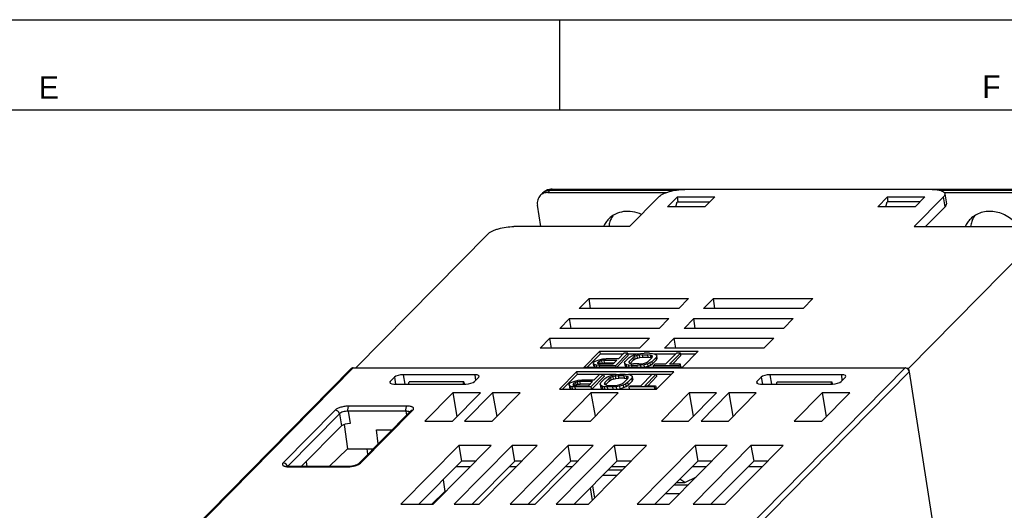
# Model space of a CAD drawing. Header units: millimetres. Extents: x 0 to 594, y 0 to 420.
# Tile 43 of 44: x 429 to 538, y 365 to 420. Entities that reach past the tile are written whole.
import ezdxf

# ---------------------------------------------------------------- set-up
doc = ezdxf.new("R2010")
doc.units = ezdxf.units.MM
doc.header["$LTSCALE"] = 32.67
doc.layers.get('0').update_dxf_attribs({"linetype": 'CONTINUOUS'})
doc.layers.add('ASSI', color=7, linetype='CONTINUOUS')
doc.styles.add('TEXTSTYLE_2', font='trium.ttf')

msp = doc.modelspace()

# ---------------------------------------------------------------- linework, layer by layer
at = {"color": 2, "linetype": 'CONTINUOUS'}
for p, q in [((0, 420), (594, 420)), ((489, 410), (489, 420))]:
    msp.add_line(p, q, dxfattribs=at)
at = {"color": 7, "linetype": 'CONTINUOUS'}
for p, q in [((20, 410), (570.21398, 410)), ((487.09853, 400.7334), (486.82691, 400.45772)), ((487.68071, 400.79996), (500.86014, 400.79996)), ((488.16703, 401.18065), (546.19388, 401.18065)), ((530.38728, 401.1487), (502.89361, 401.1487)), ((531.73355, 400.79996), (545.70755, 400.79996)), ((531.79624, 400.66394), (531.96801, 399.54795)), ((496.74697, 397.01347), (500.00637, 400.32166)), ((500.99229, 399.21893), (502.07876, 400.32166)), ((501.88603, 399.21893), (502.05051, 399.75118)), ((502.05051, 399.75118), (505.66147, 399.75118)), ((502.16657, 399.75118), (502.07876, 400.32166)), ((502.07876, 400.32166), (506.22354, 400.32166)), ((506.22354, 400.32166), (505.13707, 399.21893)), ((524.34119, 399.21893), (525.42766, 400.32166)), ((525.23493, 399.21893), (525.39941, 399.75118)), ((529.01037, 399.75118), (525.39941, 399.75118)), ((525.51546, 399.75118), (525.42766, 400.32166)), ((525.42766, 400.32166), (529.57243, 400.32166)), ((528.38541, 397.01347), (531.64482, 400.32166)), ((529.57243, 400.32166), (528.48596, 399.21893)), ((486.88191, 397.01347), (486.51382, 399.40497)), ((505.13707, 399.21893), (500.99229, 399.21893)), ((528.48596, 399.21893), (524.34119, 399.21893)), ((529.65672, 397.01347), (531.81659, 399.20567)), ((481.01093, 396.18643), (466.35612, 381.31232)), ((496.74697, 397.01347), (483.89816, 397.01347)), ((542.49175, 396.18643), (527.73962, 381.21354)), ((528.38541, 397.01347), (541.23421, 397.01347)), ((491.16849, 387.91597), (492.25496, 389.01869)), ((492.42469, 387.91597), (492.25496, 389.01869)), ((492.25496, 389.01869), (503.30769, 389.01869)), ((503.30769, 389.01869), (502.22122, 387.91597)), ((504.98441, 387.91597), (506.07088, 389.01869)), ((506.2406, 387.91597), (506.07088, 389.01869)), ((506.07088, 389.01869), (517.12361, 389.01869)), ((517.12361, 389.01869), (516.03714, 387.91597)), ((502.22122, 387.91597), (491.16849, 387.91597)), ((516.03714, 387.91597), (504.98441, 387.91597)), ((488.99555, 385.71051), (490.08202, 386.81324)), ((490.25175, 385.71051), (490.08202, 386.81324)), ((490.08202, 386.81324), (501.13475, 386.81324)), ((501.13475, 386.81324), (500.04828, 385.71051)), ((502.81147, 385.71051), (503.89794, 386.81324)), ((504.06766, 385.71051), (503.89794, 386.81324)), ((503.89794, 386.81324), (514.95067, 386.81324)), ((514.95067, 386.81324), (513.8642, 385.71051)), ((500.04828, 385.71051), (488.99555, 385.71051)), ((513.8642, 385.71051), (502.81147, 385.71051)), ((486.82261, 383.50505), (487.90908, 384.60778)), ((488.07881, 383.50505), (487.90908, 384.60778)), ((487.90908, 384.60778), (498.96181, 384.60778)), ((498.96181, 384.60778), (497.87534, 383.50505)), ((500.63853, 383.50505), (501.725, 384.60778)), ((501.89472, 383.50505), (501.725, 384.60778)), ((501.725, 384.60778), (512.77773, 384.60778)), ((512.77773, 384.60778), (511.69126, 383.50505)), ((497.87534, 383.50505), (486.82261, 383.50505)), ((491.68103, 381.35473), (493.47371, 383.17424)), ((493.51665, 382.89524), (493.47371, 383.17424)), ((493.47371, 383.17424), (504.38828, 383.17424)), ((511.69126, 383.50505), (500.63853, 383.50505)), ((504.38828, 383.17424), (502.59561, 381.35473)), ((491.99886, 381.35473), (493.51665, 382.89524)), ((492.8844, 382.0152), (492.76881, 381.89789)), ((492.8844, 382.0152), (493.04596, 382.10318)), ((493.04596, 382.10318), (493.38619, 382.22049)), ((493.21809, 381.89789), (493.30478, 381.98587)), ((493.46635, 382.07385), (493.30478, 381.98587)), ((493.3419, 381.74471), (493.30478, 381.98587)), ((493.38619, 382.22049), (493.77239, 382.30848)), ((493.6739, 382.13251), (493.46635, 382.07385)), ((493.50929, 381.79486), (493.46635, 382.07385)), ((493.51665, 382.89524), (496.07275, 382.89524)), ((493.92743, 382.16184), (493.6739, 382.13251)), ((493.71684, 381.85351), (493.6739, 382.13251)), ((493.77239, 382.30848), (494.17569, 382.33781)), ((493.97038, 381.88284), (493.92743, 382.16184)), ((493.92743, 382.16184), (495.35016, 382.16184)), ((495.52353, 382.33781), (494.17569, 382.33781)), ((495.35016, 382.16184), (494.91673, 381.72192)), ((495.22153, 381.57528), (496.57962, 382.95369)), ((495.32206, 381.35473), (496.62256, 382.67469)), ((496.13034, 382.95369), (495.52353, 382.33781)), ((496.57962, 382.95369), (496.13034, 382.95369)), ((496.2133, 381.89789), (496.2829, 382.04453)), ((496.71633, 382.48444), (496.2829, 382.04453)), ((496.62256, 382.67469), (496.57962, 382.95369)), ((496.57962, 382.89524), (497.79603, 382.89524)), ((496.73218, 382.04453), (496.69148, 381.92722)), ((496.69148, 381.92722), (496.75455, 381.83923)), ((496.71633, 382.48444), (496.93569, 382.63108)), ((496.73218, 382.04453), (497.16561, 382.48444)), ((496.76356, 381.84062), (496.73218, 382.04453)), ((496.82376, 381.8149), (497.20855, 382.20545)), ((496.93569, 382.63108), (497.20103, 382.7484)), ((497.35607, 382.60176), (497.16561, 382.48444)), ((497.20855, 382.20545), (497.16561, 382.48444)), ((497.20103, 382.7484), (497.61613, 382.86571)), ((497.20855, 382.20545), (497.39902, 382.32276)), ((497.59252, 382.68974), (497.35607, 382.60176)), ((497.39902, 382.32276), (497.35607, 382.60176)), ((497.39902, 382.32276), (497.63546, 382.41074)), ((497.87495, 382.7484), (497.59252, 382.68974)), ((497.63546, 382.41074), (497.59252, 382.68974)), ((497.61613, 382.86571), (497.97344, 382.92436)), ((497.63546, 382.41074), (497.91789, 382.4694)), ((498.20337, 382.77772), (497.87495, 382.7484)), ((497.91789, 382.4694), (497.87495, 382.7484)), ((497.91789, 382.4694), (498.24631, 382.49873)), ((497.97344, 382.92436), (498.37674, 382.95369)), ((498.24631, 382.49873), (498.20337, 382.77772)), ((498.20337, 382.77772), (498.80241, 382.77772)), ((498.24631, 382.49873), (498.84535, 382.49873)), ((498.97578, 382.95369), (498.37674, 382.95369)), ((498.40191, 381.83923), (498.63836, 381.92722)), ((498.63836, 381.92722), (498.82882, 382.04453)), ((498.84535, 382.49873), (498.80241, 382.77772)), ((499.07303, 382.7484), (498.80241, 382.77772)), ((499.26226, 382.48444), (498.82882, 382.04453)), ((498.84535, 382.49873), (499.11598, 382.4694)), ((498.97578, 382.95369), (499.32129, 382.92436)), ((499.2781, 382.04453), (499.05875, 381.89789)), ((499.11598, 382.4694), (499.07303, 382.7484)), ((499.23988, 382.68974), (499.07303, 382.7484)), ((499.11598, 382.4694), (499.21361, 382.43507)), ((499.26865, 382.50286), (499.23988, 382.68974)), ((499.30296, 382.60176), (499.23988, 382.68974)), ((499.26226, 382.48444), (499.30296, 382.60176)), ((499.2781, 382.04453), (499.71154, 382.48444)), ((499.32105, 381.76553), (499.2781, 382.04453)), ((499.32105, 381.76553), (499.75448, 382.20545)), ((499.32129, 382.92436), (499.56302, 382.86571)), ((499.44131, 382.89524), (501.9134, 382.89524)), ((499.56302, 382.86571), (499.74696, 382.7484)), ((499.78113, 382.63108), (499.71154, 382.48444)), ((499.75448, 382.20545), (499.71154, 382.48444)), ((499.74696, 382.7484), (499.78113, 382.63108)), ((499.75448, 382.20545), (499.82408, 382.35209)), ((499.82408, 382.35209), (499.78113, 382.63108)), ((501.97099, 382.95369), (500.75738, 381.72192)), ((501.20666, 381.72192), (502.42027, 382.95369)), ((501.52449, 381.72192), (502.46321, 382.67469)), ((502.42027, 382.95369), (501.97099, 382.95369)), ((502.46321, 382.67469), (502.42027, 382.95369)), ((502.42027, 382.89524), (504.1134, 382.89524)), ((465.77795, 381.20966), (444.58317, 359.69771)), ((466.03407, 381.31232), (527.37232, 381.31232)), ((490.87497, 380.87511), (488.96619, 378.93778)), ((490.87497, 380.87511), (490.92376, 380.59228)), ((501.6699, 380.87511), (490.87497, 380.87511)), ((502.59561, 381.35473), (491.68103, 381.35473)), ((492.75701, 381.8099), (492.76881, 381.89789)), ((492.79995, 381.53091), (492.75701, 381.8099)), ((492.86607, 381.69259), (492.75701, 381.8099)), ((492.79995, 381.53091), (492.90901, 381.41359)), ((492.90901, 381.41359), (492.86607, 381.69259)), ((493.0789, 381.60461), (492.86607, 381.69259)), ((492.90901, 381.41359), (493.05139, 381.35473)), ((493.11736, 381.35473), (493.0789, 381.60461)), ((493.42441, 381.57528), (493.0789, 381.60461)), ((493.21809, 381.89789), (493.20629, 381.8099)), ((493.20629, 381.8099), (493.29826, 381.75125)), ((493.2344, 381.79198), (493.21809, 381.89789)), ((493.29826, 381.75125), (493.494, 381.72192)), ((493.40096, 381.73586), (493.50929, 381.79486)), ((493.45835, 381.35473), (493.42441, 381.57528)), ((493.42441, 381.57528), (495.22153, 381.57528)), ((494.91673, 381.72192), (493.494, 381.72192)), ((493.50929, 381.79486), (493.71684, 381.85351)), ((493.71684, 381.85351), (493.97038, 381.88284)), ((493.97038, 381.88284), (495.07527, 381.88284)), ((495.25548, 381.35473), (495.22153, 381.57528)), ((496.25624, 381.61889), (496.2133, 381.89789)), ((496.24748, 381.78058), (496.2133, 381.89789)), ((496.29042, 381.50158), (496.24748, 381.78058)), ((496.43142, 381.66326), (496.24748, 381.78058)), ((496.25624, 381.61889), (496.29042, 381.50158)), ((496.29042, 381.50158), (496.47436, 381.38427)), ((496.47436, 381.38427), (496.43142, 381.66326)), ((496.67315, 381.60461), (496.43142, 381.66326)), ((496.47436, 381.38427), (496.59606, 381.35473)), ((496.71161, 381.35473), (496.67315, 381.60461)), ((497.01865, 381.57528), (496.67315, 381.60461)), ((496.75455, 381.83923), (496.9214, 381.78058)), ((496.9214, 381.78058), (497.19203, 381.75125)), ((497.0526, 381.35473), (497.01865, 381.57528)), ((497.01865, 381.57528), (497.61769, 381.57528)), ((497.79107, 381.75125), (497.19203, 381.75125)), ((498.02099, 381.60461), (497.61769, 381.57528)), ((497.65164, 381.35473), (497.61769, 381.57528)), ((497.79107, 381.75125), (498.11948, 381.78058)), ((498.3783, 381.66326), (498.02099, 381.60461)), ((498.05945, 381.35473), (498.02099, 381.60461)), ((498.11948, 381.78058), (498.40191, 381.83923)), ((498.24135, 381.35473), (498.42124, 381.38427)), ((498.7934, 381.78058), (498.3783, 381.66326)), ((498.42124, 381.38427), (498.3783, 381.66326)), ((498.42124, 381.38427), (498.83635, 381.50158)), ((499.05875, 381.89789), (498.7934, 381.78058)), ((498.83635, 381.50158), (498.7934, 381.78058)), ((498.83635, 381.50158), (499.10169, 381.61889)), ((499.10169, 381.61889), (499.05875, 381.89789)), ((499.10169, 381.61889), (499.32105, 381.76553)), ((499.5593, 381.72192), (499.41482, 381.57528)), ((499.44876, 381.35473), (499.41482, 381.57528)), ((499.41482, 381.57528), (502.26026, 381.57528)), ((500.75738, 381.72192), (499.5593, 381.72192)), ((499.76113, 378.93778), (501.6699, 380.87511)), ((502.40474, 381.72192), (501.20666, 381.72192)), ((502.26026, 381.57528), (502.40474, 381.72192)), ((502.29421, 381.35473), (502.26026, 381.57528)), ((502.3608, 381.35473), (502.44768, 381.44292)), ((502.44768, 381.44292), (502.40474, 381.72192)), ((527.71595, 381.23686), (527.48247, 381.29788)), ((527.77554, 381.17814), (527.84003, 380.94559)), ((527.85118, 380.89385), (527.84003, 380.94559)), ((527.85118, 380.89385), (537.38367, 318.96075)), ((470.6326, 380.28709), (470.15412, 379.80146)), ((479.58063, 380.56261), (471.59443, 380.56261)), ((472.19783, 379.52594), (472.27178, 379.78169)), ((478.32787, 379.78169), (472.27178, 379.78169)), ((478.25665, 379.52594), (478.32787, 379.78169)), ((478.32787, 379.78169), (478.36945, 379.52594)), ((479.52108, 379.80146), (479.99955, 380.28709)), ((490.92376, 380.59228), (489.29365, 378.93778)), ((490.17026, 379.64659), (490.33313, 379.73692)), ((490.33313, 379.73692), (490.67516, 379.85797)), ((490.67516, 379.85797), (491.06091, 379.9486)), ((490.9529, 379.77255), (490.73867, 379.71025)), ((493.42176, 380.59228), (490.92376, 380.59228)), ((491.21162, 379.80355), (490.9529, 379.77255)), ((490.9529, 379.77255), (490.99782, 379.49022)), ((491.06091, 379.9486), (491.46173, 379.97884)), ((491.21162, 379.80355), (491.25237, 379.52072)), ((492.64465, 379.80355), (491.21162, 379.80355)), ((491.46173, 379.97884), (492.81736, 379.97884)), ((492.18633, 379.33837), (492.64465, 379.80355)), ((493.87808, 380.61932), (492.47336, 379.19357)), ((493.93446, 380.34419), (492.54879, 378.93778)), ((492.81736, 379.97884), (493.44839, 380.61932)), ((493.44839, 380.61932), (493.87808, 380.61932)), ((493.56866, 379.67808), (494.01866, 380.13481)), ((493.87808, 380.61932), (493.93446, 380.34419)), ((495.28286, 380.59228), (493.87808, 380.59228)), ((494.44918, 380.13565), (493.99753, 379.67724)), ((494.01866, 380.13481), (494.24247, 380.28644)), ((494.50131, 379.85621), (494.08552, 379.4342)), ((494.24247, 380.28644), (494.51008, 380.40742)), ((494.64595, 380.25874), (494.44918, 380.13565)), ((494.44918, 380.13565), (494.50131, 379.85621)), ((494.50131, 379.85621), (494.69634, 379.9782)), ((494.51008, 380.40742), (494.92653, 380.52853)), ((494.88889, 380.35143), (494.64595, 380.25874)), ((494.64595, 380.25874), (494.69634, 379.9782)), ((494.69634, 379.9782), (494.93614, 380.0697)), ((495.17728, 380.41324), (494.88889, 380.35143)), ((494.88889, 380.35143), (494.93614, 380.0697)), ((494.92653, 380.52853), (495.28286, 380.589)), ((494.93614, 380.0697), (495.22074, 380.1307)), ((495.50975, 380.44402), (495.17728, 380.41324)), ((495.17728, 380.41324), (495.22074, 380.1307)), ((495.22074, 380.1307), (495.55011, 380.1612)), ((495.28286, 380.589), (495.68464, 380.61932)), ((495.50975, 380.44402), (495.55011, 380.1612)), ((496.11082, 380.44402), (495.50975, 380.44402)), ((496.14875, 380.1612), (495.55011, 380.1612)), ((495.68464, 380.61932), (496.28134, 380.61932)), ((496.11082, 380.44402), (496.14875, 380.1612)), ((496.38263, 380.41324), (496.11082, 380.44402)), ((496.11209, 379.67724), (496.56374, 380.13565)), ((496.14875, 380.1612), (496.41803, 380.1307)), ((496.28134, 380.61932), (496.62338, 380.589)), ((496.38263, 380.41324), (496.41803, 380.1307)), ((496.54922, 380.35143), (496.38263, 380.41324)), ((496.41803, 380.1307), (496.52116, 380.09243)), ((496.9926, 380.13481), (496.5426, 379.67808)), ((496.54922, 380.35143), (496.57202, 380.15793)), ((496.60951, 380.25874), (496.54922, 380.35143)), ((496.56374, 380.13565), (496.60951, 380.25874)), ((497.04556, 379.85621), (496.59482, 379.39873)), ((499.25856, 380.59228), (496.62338, 380.59228)), ((496.62338, 380.589), (496.86055, 380.52853)), ((496.86055, 380.52853), (497.03837, 380.40742)), ((497.06759, 380.28644), (496.9926, 380.13481)), ((496.9926, 380.13481), (497.04556, 379.85621)), ((497.03837, 380.40742), (497.06759, 380.28644)), ((497.04556, 379.85621), (497.12097, 380.0087)), ((497.06759, 380.28644), (497.12097, 380.0087)), ((498.02313, 379.33837), (499.2852, 380.61932)), ((499.71488, 380.61932), (498.45282, 379.33837)), ((499.77127, 380.34419), (498.78027, 379.33837)), ((499.2852, 380.61932), (499.71488, 380.61932)), ((499.71488, 380.61932), (499.77127, 380.34419)), ((501.39124, 380.59228), (499.71488, 380.59228)), ((511.38661, 380.28709), (510.90814, 379.80146)), ((520.33465, 380.56261), (512.34844, 380.56261)), ((513.09294, 379.52594), (513.16689, 379.78169)), ((513.16689, 379.78169), (519.22298, 379.78169)), ((519.15176, 379.52594), (519.22298, 379.78169)), ((519.22298, 379.78169), (519.26581, 379.51823)), ((520.27509, 379.80146), (520.75357, 380.28709)), ((470.57305, 379.52594), (478.55925, 379.52594)), ((488.96619, 378.93778), (499.76113, 378.93778)), ((490.03615, 379.4355), (490.05127, 379.52582)), ((490.03615, 379.4355), (490.06864, 379.15474)), ((490.13964, 379.31444), (490.03615, 379.4355)), ((490.05127, 379.52582), (490.17026, 379.64659)), ((490.06864, 379.15474), (490.17293, 379.03274)), ((490.13964, 379.31444), (490.17293, 379.03274)), ((490.34682, 379.22382), (490.13964, 379.31444)), ((490.17293, 379.03274), (490.38211, 378.94124)), ((490.34682, 379.22382), (490.38211, 378.94124)), ((490.68804, 379.19357), (490.34682, 379.22382)), ((490.47975, 379.5246), (490.46419, 379.43166)), ((490.46419, 379.43166), (490.55566, 379.36937)), ((490.5711, 379.61732), (490.47975, 379.5246)), ((490.47975, 379.5246), (490.50249, 379.40558)), ((490.55566, 379.36937), (490.7533, 379.33837)), ((490.73867, 379.71025), (490.5711, 379.61732)), ((490.5711, 379.61732), (490.61905, 379.35942)), ((490.65269, 379.35415), (490.78806, 379.42922)), ((490.68804, 379.19357), (490.72257, 378.93778)), ((492.47336, 379.19357), (490.68804, 379.19357)), ((490.73867, 379.71025), (490.78806, 379.42922)), ((490.7533, 379.33837), (492.18633, 379.33837)), ((490.78806, 379.42922), (490.99782, 379.49022)), ((490.99782, 379.49022), (491.25237, 379.52072)), ((492.366, 379.52072), (491.25237, 379.52072)), ((492.47336, 379.19357), (492.51749, 378.93778)), ((493.49368, 379.52645), (493.56866, 379.67808)), ((493.49368, 379.52645), (493.52617, 379.24623)), ((493.5229, 379.40547), (493.49368, 379.52645)), ((493.5229, 379.40547), (493.55564, 379.12424)), ((493.70071, 379.28436), (493.5229, 379.40547)), ((493.52617, 379.24623), (493.55564, 379.12424)), ((493.55564, 379.12424), (493.73476, 379.00224)), ((493.70071, 379.28436), (493.73476, 379.00224)), ((493.93788, 379.22389), (493.70071, 379.28436)), ((493.73476, 379.00224), (493.97399, 378.94124)), ((493.93788, 379.22389), (493.97399, 378.94124)), ((494.27992, 379.19357), (493.93788, 379.22389)), ((493.99753, 379.67724), (493.95175, 379.55415)), ((493.95175, 379.55415), (494.01205, 379.46146)), ((493.99753, 379.67724), (494.04064, 379.45085)), ((494.01205, 379.46146), (494.17863, 379.39965)), ((494.17863, 379.39965), (494.45044, 379.36887)), ((494.27992, 379.19357), (494.31445, 378.93778)), ((494.87662, 379.19357), (494.27992, 379.19357)), ((494.45044, 379.36887), (495.05151, 379.36887)), ((495.2784, 379.22389), (494.87662, 379.19357)), ((494.87662, 379.19357), (494.91291, 378.93778)), ((495.05151, 379.36887), (495.38399, 379.39965)), ((495.63473, 379.28436), (495.2784, 379.22389)), ((495.2784, 379.22389), (495.32094, 378.94124)), ((495.32094, 378.94124), (495.68036, 379.00224)), ((495.38399, 379.39965), (495.67237, 379.46146)), ((496.05118, 379.40547), (495.63473, 379.28436)), ((495.63473, 379.28436), (495.68036, 379.00224)), ((495.67237, 379.46146), (495.91532, 379.55415)), ((495.68036, 379.00224), (496.09988, 379.12424)), ((495.91532, 379.55415), (496.11209, 379.67724)), ((496.3188, 379.52645), (496.05118, 379.40547)), ((496.05118, 379.40547), (496.09988, 379.12424)), ((496.09988, 379.12424), (496.36974, 379.24623)), ((496.5426, 379.67808), (496.3188, 379.52645)), ((496.3188, 379.52645), (496.36974, 379.24623)), ((496.36974, 379.24623), (496.59482, 379.39873)), ((496.5426, 379.67808), (496.59482, 379.39873)), ((496.68318, 379.19357), (496.82584, 379.33837)), ((496.68318, 379.19357), (496.70986, 378.93778)), ((499.50746, 379.19357), (496.68318, 379.19357)), ((496.82584, 379.33837), (498.02313, 379.33837)), ((498.45282, 379.33837), (499.65011, 379.33837)), ((499.65011, 379.33837), (499.50746, 379.19357)), ((499.50746, 379.19357), (499.55159, 378.93778)), ((499.7065, 379.06324), (499.58288, 378.93778)), ((499.65011, 379.33837), (499.7065, 379.06324)), ((511.32706, 379.52594), (519.31327, 379.52594)), ((477.1235, 378.56308), (474.01306, 375.40608)), ((477.08854, 375.40608), (480.19898, 378.56308)), ((477.1231, 378.56306), (477.58145, 375.90637)), ((480.19898, 378.56308), (477.1235, 378.56308)), ((481.54164, 378.56308), (478.43119, 375.40608)), ((481.50667, 375.40608), (484.61712, 378.56308)), ((481.54124, 378.56306), (481.99958, 375.90637)), ((484.61712, 378.56308), (481.54164, 378.56308)), ((492.47138, 378.55345), (489.3799, 375.41571)), ((492.40714, 375.41571), (495.49862, 378.55345)), ((492.47099, 378.55344), (492.92214, 375.93842)), ((495.49862, 378.55345), (492.47138, 378.55345)), ((503.38649, 378.55345), (500.29501, 375.41571)), ((503.32225, 375.41571), (506.41373, 378.55345)), ((503.38609, 378.55344), (503.83725, 375.93842)), ((506.41373, 378.55345), (503.38649, 378.55345)), ((507.80462, 378.55345), (504.71315, 375.41571)), ((507.74038, 375.41571), (510.83186, 378.55345)), ((507.80423, 378.55344), (508.25538, 375.93842)), ((510.83186, 378.55345), (507.80462, 378.55345)), ((518.15118, 378.56308), (515.04073, 375.40608)), ((518.11621, 375.40608), (521.22666, 378.56308)), ((518.15078, 378.56306), (518.60912, 375.90637)), ((521.22666, 378.56308), (518.15118, 378.56308)), ((466.64484, 370.66071), (472.42285, 376.52518)), ((474.01306, 375.40608), (477.08854, 375.40608)), ((478.43119, 375.40608), (481.50667, 375.40608)), ((489.3799, 375.41571), (492.40714, 375.41571)), ((500.29501, 375.41571), (503.32225, 375.41571)), ((504.71315, 375.41571), (507.74038, 375.41571)), ((515.04073, 375.40608), (518.11621, 375.40608)), ((464.75088, 374.86275), (460.27096, 370.35443)), ((465.03846, 375.022), (465.41107, 372.32987)), ((468.62765, 374.43419), (470.36269, 374.43419)), ((463.36085, 370.35443), (465.41107, 372.32987)), ((465.41107, 372.32987), (468.2894, 372.32987)), ((467.68386, 371.71527), (467.58926, 372.32987)), ((477.78778, 372.69238), (471.35153, 366.15982)), ((474.92802, 366.15982), (481.36427, 372.69238)), ((483.72018, 372.69238), (477.28393, 366.15982)), ((477.78695, 372.69235), (478.08735, 370.95114)), ((481.36427, 372.69238), (477.78778, 372.69238)), ((480.04711, 366.15982), (486.48336, 372.69238)), ((489.93734, 372.69238), (483.50109, 366.15982)), ((484.02058, 370.95114), (483.72018, 372.69238)), ((486.48336, 372.69238), (483.72018, 372.69238)), ((486.26427, 366.15982), (492.70052, 372.69238)), ((495.05643, 372.69238), (488.62018, 366.15982)), ((490.23774, 370.95114), (489.93734, 372.69238)), ((492.70052, 372.69238), (489.93734, 372.69238)), ((492.19667, 366.15982), (498.63292, 372.69238)), ((495.0556, 372.69235), (495.356, 370.95114)), ((498.63292, 372.69238), (495.05643, 372.69238)), ((504.03612, 372.69238), (497.59987, 366.15982)), ((501.17637, 366.15982), (507.61262, 372.69238)), ((510.25284, 372.69238), (503.81659, 366.15982)), ((504.0353, 372.69235), (504.3357, 370.95114)), ((507.61262, 372.69238), (504.03612, 372.69238)), ((507.39308, 366.15982), (513.82933, 372.69238)), ((510.25201, 372.69235), (510.55241, 370.95114)), ((513.82933, 372.69238), (510.25284, 372.69238)), ((465.42697, 370.35443), (458.99823, 370.35443)), ((460.80544, 370.8923), (460.88823, 370.35443)), ((478.08735, 370.95114), (473.3262, 366.15982)), ((477.51225, 370.3724), (479.07849, 370.3724)), ((479.6487, 370.95114), (478.08735, 370.95114)), ((484.02058, 370.95114), (479.2582, 366.15982)), ((483.44533, 370.3724), (484.19758, 370.3724)), ((484.76779, 370.95114), (484.02058, 370.95114)), ((490.23774, 370.95114), (485.47536, 366.15982)), ((489.72678, 370.43708), (489.73674, 370.3724)), ((489.73674, 370.3724), (490.41474, 370.3724)), ((490.98495, 370.95114), (490.23774, 370.95114)), ((495.356, 370.95114), (490.59485, 366.15982)), ((494.7809, 370.3724), (496.34714, 370.3724)), ((496.91735, 370.95114), (495.356, 370.95114)), ((504.3357, 370.95114), (499.57455, 366.15982)), ((503.7606, 370.3724), (505.32684, 370.3724)), ((505.89705, 370.95114), (504.3357, 370.95114)), ((510.55241, 370.95114), (505.79126, 366.15982)), ((509.97732, 370.3724), (511.54355, 370.3724)), ((512.11376, 370.95114), (510.55241, 370.95114)), ((476.04349, 368.89433), (476.24284, 367.59913)), ((502.91834, 368.56943), (502.34555, 368.94838)), ((502.91834, 368.56943), (504.19009, 369.21864)), ((476.24284, 367.59913), (476.45062, 367.7052)), ((492.62911, 366.59872), (492.41477, 367.99127)), ((501.96899, 368.56943), (502.91834, 368.56943)), ((474.78086, 366.15982), (476.24284, 367.59913)), ((471.35153, 366.15982), (474.92802, 366.15982)), ((477.28393, 366.15982), (480.04711, 366.15982)), ((483.50109, 366.15982), (486.26427, 366.15982)), ((488.62018, 366.15982), (492.19667, 366.15982)), ((497.59987, 366.15982), (501.17637, 366.15982)), ((503.81659, 366.15982), (507.39308, 366.15982))]:
    msp.add_line(p, q, dxfattribs=at)
at = {"color": 9, "linetype": 'CONTINUOUS'}
for p, q in [((487.95232, 401.07564), (487.68071, 400.79996)), ((487.95232, 401.07564), (501.97317, 401.07564)), ((531.16375, 401.07564), (545.97917, 401.07564)), ((531.81659, 399.20567), (531.64482, 400.32166)), ((466.03407, 381.31232), (444.73815, 359.69771)), ((505.7459, 359.36227), (527.37232, 381.31232)), ((527.85118, 380.89385), (506.17323, 358.89151)), ((470.19773, 379.58869), (470.15412, 379.80146)), ((470.6326, 380.28709), (470.76391, 379.52594)), ((471.59443, 380.56261), (471.77327, 379.52594)), ((479.58063, 380.56261), (479.64671, 379.92897)), ((510.90814, 379.80146), (510.95174, 379.58869)), ((511.38661, 380.28709), (511.51793, 379.52594)), ((512.34844, 380.56261), (512.52729, 379.52594)), ((520.40073, 379.92897), (520.33465, 380.56261)), ((464.03964, 376.6278), (458.2635, 370.76371)), ((465.4779, 376.49947), (465.71309, 375.13624)), ((471.908, 376.49947), (465.4779, 376.49947)), ((472.00871, 377.06867), (465.57861, 377.06867)), ((466.90135, 370.76375), (472.67898, 376.62785)), ((471.908, 376.49947), (471.95486, 376.05019)), ((464.51605, 376.22393), (458.75024, 370.37033)), ((464.51605, 376.22393), (464.75088, 374.86275)), ((468.82597, 372.87448), (468.62752, 374.43419)), ((458.93382, 370.32293), (465.36243, 370.32293)), ((494.38345, 369.97243), (495.95307, 369.97243)), ((493.80322, 369.38852), (495.37777, 369.38852)), ((492.64585, 368.22381), (492.85992, 366.83299)), ((501.72163, 368.32051), (503.3052, 368.32051)), ((500.75459, 367.34733), (502.34637, 367.34733))]:
    msp.add_line(p, q, dxfattribs=at)
at = {"color": 7, "linetype": 'CONTINUOUS'}
for points in [[(458.70108, 370.37839), (458.66423, 370.38627), (458.63413, 370.39425), (458.61791, 370.39935)], [(458.85029, 370.35959), (458.79468, 370.36464), (458.7448, 370.37102), (458.70108, 370.37839)], [(458.99823, 370.35443), (458.97819, 370.35452), (458.91151, 370.35613), (458.85029, 370.35959)], [(465.58137, 370.35924), (465.48576, 370.35516), (465.42697, 370.35443)], [(466.64484, 370.66071), (466.64206, 370.65808), (466.63173, 370.64939), (466.61345, 370.63591), (466.58605, 370.61814), (466.54929, 370.59708), (466.50398, 370.57404), (466.45024, 370.54969), (466.38802, 370.52457), (466.31815, 370.49945), (466.24099, 370.47483), (466.15715, 370.45125), (466.06799, 370.42936), (465.97442, 370.40957), (465.87744, 370.3923), (465.77876, 370.378), (465.67966, 370.36691), (465.58137, 370.35924)]]:
    msp.add_lwpolyline(points, dxfattribs=at)
for centre, radius, start, end in [((488.16702, 399.68068), 1.49997, 101.5026424, 135.4259014), ((488.16786, 399.66931), 1.51127, 89.9709365, 101.4480717), ((527.37815, 380.81679), 0.47947, 15.5825583, 22.7424437)]:
    msp.add_arc(centre, radius, start, end, dxfattribs=at)
at = {"color": 9, "linetype": 'CONTINUOUS'}
for centre, radius, start, end in [((487.88454, 399.95863), 1.10366, 132.2851333, 135.4128021), ((488.16703, 400.95217), 0.22848, 90.0363331, 94.9978574), ((458.92191, 372.63889), 2.31575, 265.6737177, 267.9171268), ((458.93299, 372.93421), 2.61128, 267.9096863, 270.0183294), ((465.36155, 373.22222), 2.8993, 270.0173353, 271.9783738), ((465.34999, 373.55322), 3.23049, 271.980511, 275.5641371)]:
    msp.add_arc(centre, radius, start, end, dxfattribs=at)
at = {"color": 7, "linetype": 'CONTINUOUS'}
for centre, major_axis, ratio, start_param, end_param in [((470.84567, 379.80179), (0.74203, 0.11444), 0.338249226, 2.715009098, 4.28458745), ((471.32349, 380.28676), (0.74142, 0.11388), 0.338870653, 1.145220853, 2.714799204), ((478.83019, 379.80179), (0.74142, 0.11388), 0.338870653, -1.996371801, -0.426793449), ((479.30801, 380.28676), (0.74203, 0.11444), 0.338249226, 5.856601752, 7.426180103), ((511.59969, 379.80179), (0.74203, 0.11444), 0.338249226, 2.715009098, 4.28458745), ((512.0775, 380.28676), (0.74142, 0.11388), 0.338870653, 1.145220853, 2.714799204), ((519.58421, 379.80179), (0.74142, 0.11388), 0.338870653, -1.996371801, -0.426793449), ((520.06202, 380.28676), (0.74203, 0.11444), 0.338249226, 5.856601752, 7.426180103), ((465.4418, 374.86245), (0.74158, 0.11294), 0.336327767, 7.428789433, 8.998469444)]:
    msp.add_ellipse(centre, major_axis=major_axis, ratio=ratio, start_param=start_param, end_param=end_param, dxfattribs=at)
for points, knots in [([(487.68071, 400.79996), (487.52113, 400.79996), (487.20439, 400.74437), (486.93429, 400.56671), (486.82667, 400.45746)], [0, 0, 0, 0, 0.509949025, 1, 1, 1, 1]), ([(500.00637, 400.32166), (500.06626, 400.38244), (500.21704, 400.49953), (500.48815, 400.65099), (500.81882, 400.7909), (501.33624, 400.95904), (502.03249, 401.10306), (502.60779, 401.1487), (502.89361, 401.1487)], [0, 0, 0, 0, 0.083751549, 0.185901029, 0.304270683, 0.435565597, 0.719439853, 1, 1, 1, 1]), ([(530.38728, 401.1487), (530.48291, 401.1487), (530.66743, 401.14353), (530.93016, 401.11969), (531.16859, 401.07857), (531.47937, 400.99665), (531.76838, 400.84407), (531.79621, 400.66412)], [0, 0, 0, 0, 0.184978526, 0.356474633, 0.511359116, 0.647781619, 1, 1, 1, 1]), ([(531.79621, 400.66412), (531.80039, 400.63706), (531.79985, 400.57895), (531.77208, 400.4916), (531.71936, 400.40377), (531.67185, 400.34909), (531.64482, 400.32166)], [0, 0, 0, 0, 0.212006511, 0.441550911, 0.701767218, 1, 1, 1, 1]), ([(486.82667, 400.45746), (486.76242, 400.39223), (486.64911, 400.24362), (486.49872, 399.89413), (486.48445, 399.59585), (486.51382, 399.40497)], [0, 0, 0, 0, 0.242422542, 0.488618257, 1, 1, 1, 1]), ([(531.81659, 399.20567), (531.84362, 399.2331), (531.89113, 399.28778), (531.94385, 399.37561), (531.97162, 399.46295), (531.97216, 399.52107), (531.96798, 399.54813)], [0, 0, 0, 0, 0.298232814, 0.558449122, 0.787993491, 1, 1, 1, 1]), ([(481.01093, 396.18643), (481.07081, 396.24721), (481.22159, 396.3643), (481.4927, 396.51576), (481.82337, 396.65567), (482.34079, 396.82381), (483.03704, 396.96783), (483.61234, 397.01347), (483.89816, 397.01347)], [0, 0, 0, 0, 0.083751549, 0.185901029, 0.304270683, 0.435565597, 0.719439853, 1, 1, 1, 1]), ([(466.03407, 381.31232), (465.98624, 381.31232), (465.89126, 381.29565), (465.81025, 381.24241), (465.77796, 381.20965)], [0, 0, 0, 0, 0.509784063, 1, 1, 1, 1]), ([(527.82034, 381.00215), (527.79055, 381.0733), (527.69665, 381.20214), (527.55642, 381.27856), (527.48247, 381.29784)], [0, 0, 0, 0, 0.502331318, 1, 1, 1, 1]), ([(527.77539, 381.17863), (527.77149, 381.19222), (527.7562, 381.21767), (527.73061, 381.23275), (527.71696, 381.23653)], [0, 0, 0, 0, 0.499615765, 1, 1, 1, 1])]:
    msp.add_open_spline(points, degree=3, knots=knots, dxfattribs=at)
at = {"color": 9, "linetype": 'CONTINUOUS'}
for points, knots in [([(487.14198, 400.77512), (487.24828, 400.8718), (487.50676, 401.02701), (487.8029, 401.07564), (487.95232, 401.07564)], [0, 0, 0, 0, 0.490220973, 1, 1, 1, 1]), ([(488.14712, 401.17978), (488.11265, 401.17676), (488.03938, 401.15234), (487.98053, 401.10427), (487.95232, 401.07564)], [0, 0, 0, 0, 0.462694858, 1, 1, 1, 1]), ([(465.57861, 377.06867), (465.42625, 377.06872), (465.11943, 377.0444), (464.68592, 376.95433), (464.35871, 376.83799), (464.15188, 376.72265), (464.07153, 376.66022), (464.03964, 376.6278)], [0, 0, 0, 0, 0.280638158, 0.564603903, 0.814077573, 0.916244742, 1, 1, 1, 1]), ([(464.51605, 376.22393), (464.49547, 376.3331), (464.37201, 376.53781), (464.1489, 376.62781), (464.03964, 376.6278)], [0, 0, 0, 0, 0.504167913, 1, 1, 1, 1]), ([(465.4779, 376.49947), (465.38256, 376.50151), (465.19045, 376.48937), (464.91824, 376.4346), (464.68824, 376.35082), (464.55919, 376.27053), (464.51605, 376.22393)], [0, 0, 0, 0, 0.280476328, 0.563889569, 0.813218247, 1, 1, 1, 1]), ([(465.4779, 376.49947), (465.46251, 376.61071), (465.46435, 376.77519), (465.51273, 376.96587), (465.55328, 377.04296), (465.57861, 377.06867)], [0, 0, 0, 0, 0.570662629, 0.81661012, 1, 1, 1, 1]), ([(471.908, 376.49947), (471.89261, 376.61071), (471.89445, 376.77519), (471.94283, 376.96587), (471.98338, 377.04296), (472.00871, 377.06867)], [0, 0, 0, 0, 0.570662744, 0.816610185, 1, 1, 1, 1]), ([(472.17405, 376.47849), (472.1546, 376.48266), (472.06674, 376.49774), (471.97717, 376.50095), (471.908, 376.49947)], [0, 0, 0, 0, 0.223342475, 1, 1, 1, 1]), ([(472.67898, 376.62785), (472.7229, 376.67239), (472.7831, 376.76116), (472.73703, 376.88253), (472.65715, 376.94917), (472.54107, 377.0017), (472.3898, 377.04029), (472.20843, 377.06386), (472.0778, 377.06869), (472.00871, 377.06867)], [0, 0, 0, 0, 0.180412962, 0.258127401, 0.352223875, 0.473323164, 0.623514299, 0.800728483, 1, 1, 1, 1]), ([(472.31609, 376.42492), (472.30699, 376.4309), (472.26255, 376.45572), (472.21305, 376.47013), (472.17405, 376.47849)], [0, 0, 0, 0, 0.214370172, 1, 1, 1, 1]), ([(472.42285, 376.52517), (472.45514, 376.55793), (472.53616, 376.61117), (472.63114, 376.62785), (472.67898, 376.62785)], [0, 0, 0, 0, 0.490182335, 1, 1, 1, 1]), ([(458.2635, 370.76371), (458.24096, 370.74086), (458.20376, 370.69546), (458.17504, 370.61618), (458.18953, 370.53788), (458.24444, 370.47244), (458.33035, 370.41944), (458.44561, 370.37701), (458.58769, 370.34588), (458.69158, 370.33397), (458.74721, 370.32973)], [0, 0, 0, 0, 0.112189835, 0.202841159, 0.285232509, 0.377600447, 0.492585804, 0.635028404, 0.804969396, 1, 1, 1, 1]), ([(458.68038, 370.51544), (458.63685, 370.58867), (458.51401, 370.71269), (458.34538, 370.76371), (458.2635, 370.76371)], [0, 0, 0, 0, 0.509900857, 1, 1, 1, 1]), ([(458.73734, 370.37242), (458.73464, 370.38477), (458.7215, 370.43453), (458.7002, 370.48209), (458.68038, 370.51544)], [0, 0, 0, 0, 0.24574612, 1, 1, 1, 1]), ([(458.99823, 370.35443), (458.99269, 370.35442), (458.96833, 370.35134), (458.94698, 370.33628), (458.93382, 370.32293)], [0, 0, 0, 0, 0.228092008, 1, 1, 1, 1]), ([(465.42684, 370.35443), (465.4213, 370.35442), (465.39694, 370.35134), (465.37559, 370.33629), (465.36243, 370.32293)], [0, 0, 0, 0, 0.228092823, 1, 1, 1, 1]), ([(465.66322, 370.33795), (465.80133, 370.3513), (466.0684, 370.3933), (466.32912, 370.46588), (466.45217, 370.51077)], [0, 0, 0, 0, 0.514396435, 1, 1, 1, 1]), ([(466.45217, 370.51077), (466.48027, 370.52102), (466.5827, 370.56061), (466.68242, 370.60808), (466.75087, 370.64938)], [0, 0, 0, 0, 0.272277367, 1, 1, 1, 1]), ([(466.64521, 370.66108), (466.67751, 370.69384), (466.75852, 370.74708), (466.85351, 370.76375), (466.90135, 370.76375)], [0, 0, 0, 0, 0.49018236, 1, 1, 1, 1]), ([(466.75087, 370.64938), (466.76089, 370.65542), (466.79806, 370.67864), (466.8338, 370.70424), (466.85856, 370.72473)], [0, 0, 0, 0, 0.266899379, 1, 1, 1, 1]), ([(466.85856, 370.72473), (466.86243, 370.72794), (466.87717, 370.74041), (466.89133, 370.75358), (466.90135, 370.76375)], [0, 0, 0, 0, 0.260365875, 1, 1, 1, 1])]:
    msp.add_open_spline(points, degree=3, knots=knots, dxfattribs=at)
at = {"color": 7, "linetype": 'CONTINUOUS'}
msp.add_open_spline([(527.48247, 381.29784), (527.44663, 381.30718), (527.40935, 381.31232), (527.37232, 381.31232)], degree=3, dxfattribs=at)
at = {"layer": 'ASSI', "color": 7, "linetype": 'CONTINUOUS'}
for centre in [(497.2866, 396.69574), (537.49092, 396.69574)]:
    msp.add_arc(centre, 2.84512, 147.6259827, 157.7812176, dxfattribs=at)
for points, knots in [([(498.08893, 398.37619), (497.77262, 398.51608), (497.11454, 398.71278), (496.10571, 398.72564), (495.17241, 398.44622), (494.65161, 398.07253), (494.43456, 397.85229)], [0, 0, 0, 0, 0.265146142, 0.51934124, 0.762945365, 1, 1, 1, 1]), ([(539.99518, 397.01443), (539.83217, 397.23228), (539.46463, 397.63771), (538.81452, 398.12997), (538.09307, 398.48642), (537.33354, 398.68973), (536.57086, 398.72956), (535.84064, 398.60241), (535.17864, 398.31303), (534.80291, 398.01874), (534.63887, 397.85229)], [0, 0, 0, 0, 0.133378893, 0.266422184, 0.397526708, 0.525385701, 0.649228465, 0.768999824, 0.885440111, 1, 1, 1, 1]), ([(494.43456, 397.85229), (494.31623, 397.73222), (494.10029, 397.46858), (493.93613, 397.17005), (493.86758, 397.01443)], [0, 0, 0, 0, 0.497815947, 1, 1, 1, 1]), ([(494.65274, 397.7716), (494.62821, 397.71172), (494.53707, 397.46642), (494.47862, 397.20918), (494.45288, 397.014)], [0, 0, 0, 0, 0.247389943, 1, 1, 1, 1]), ([(534.63887, 397.85229), (534.52055, 397.73222), (534.30461, 397.46858), (534.14044, 397.17005), (534.0719, 397.01443)], [0, 0, 0, 0, 0.497815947, 1, 1, 1, 1]), ([(534.85706, 397.7716), (534.83252, 397.71172), (534.74139, 397.46642), (534.68294, 397.20918), (534.65719, 397.014)], [0, 0, 0, 0, 0.247389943, 1, 1, 1, 1])]:
    msp.add_open_spline(points, degree=3, knots=knots, dxfattribs=at)

# ---------------------------------------------------------------- texts
at = {"color": 2, "linetype": 'CONTINUOUS', "char_height": 2.5, "attachment_point": 2, "line_spacing_factor": 0.9, "style": 'TEXTSTYLE_2'}
for s, insert, width in [('E', (432.21967, 413.71718), 2.3055556), ('F', (536.97979, 413.81888), 2.1111111)]:
    msp.add_mtext(s, dxfattribs=dict(at, insert=insert, width=width))

doc.saveas('drawing.dxf')
